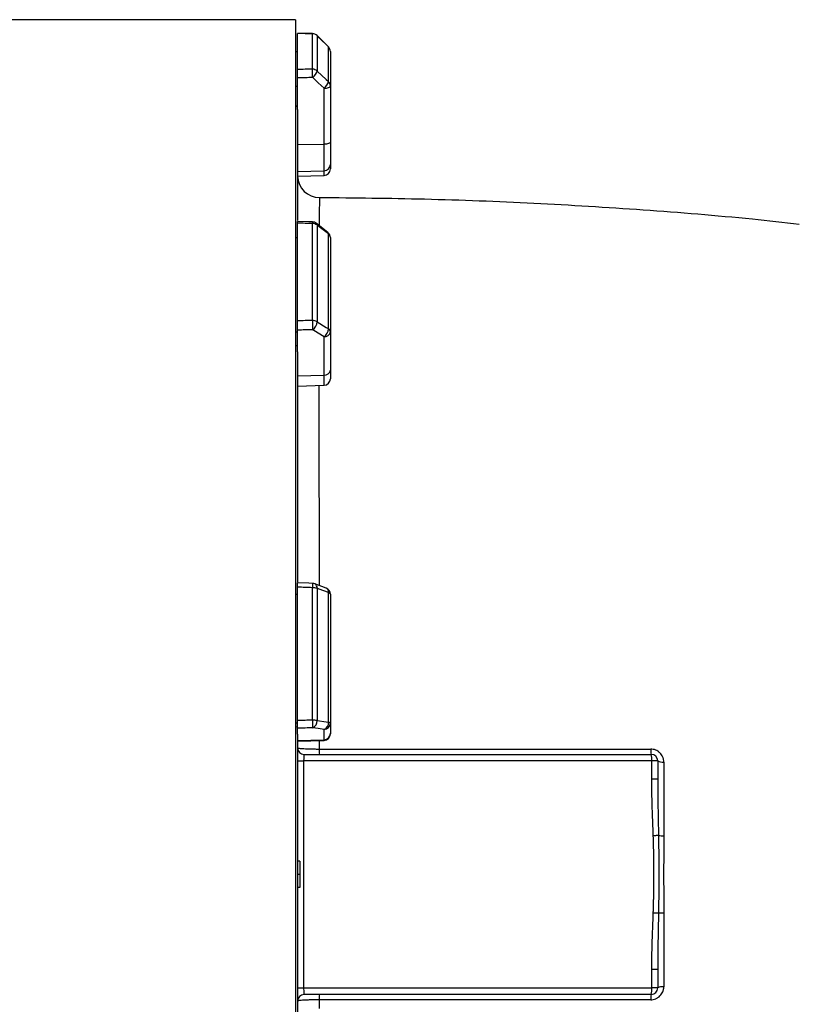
# Model space of a CAD drawing. Header units: millimetres. Extents: x 896 to 16363, y 5425 to 12175.
# Tile 12 of 15: x 12496 to 14283, y 8878 to 11133. Entities that reach past the tile are written whole.
import ezdxf

# ---------------------------------------------------------------- set-up
doc = ezdxf.new("R2010")
doc.units = ezdxf.units.MM
doc.header["$LTSCALE"] = 5

msp = doc.modelspace()

# ---------------------------------------------------------------- linework, layer by layer
at = {"color": 7, "linetype": 'Continuous', "lineweight": 25}
for p, q in [((13128.3, 11132.7), (11933.2, 11132.7)), ((13128.3, 11132.7), (13128.3, 7217.7)), ((13133.3, 11018.9), (13133.3, 11100.8)), ((13167.1, 11019.3), (13167.1, 11100.5)), ((13203.9, 11070.4), (13177.7, 11096.4)), ((13177.7, 11096.2), (13177.7, 11015.1)), ((13128.3, 11059.8), (13133.3, 11059.8)), ((13203.9, 10990.8), (13203.9, 11070.2)), ((13208.3, 11059.8), (13208.3, 10980.8)), ((13133.3, 10926.8), (13133.3, 10999.6)), ((13128.3, 10980.8), (13133.3, 10980.8)), ((13193.9, 10847.6), (13193.9, 10975.7)), ((13208.3, 10980.8), (13208.3, 10852.7)), ((13128.3, 10937.3), (13133.3, 10932.6)), ((13133.3, 10926.8), (13133.3, 10672.6)), ((13133.3, 10846.8), (13193.9, 10847.6)), ((13193.9, 10786.7), (13193.9, 10847.6)), ((13208.3, 10852.7), (13208.3, 10800.9)), ((13133.3, 10784.7), (13193.9, 10786.7)), ((13208.3, 10800.9), (13208.3, 10791.1)), ((13133.3, 10774), (13193.9, 10776.1)), ((13133.3, 10443), (13133.3, 10666.7)), ((13202.6, 10645.6), (13176.4, 10666.2)), ((13167.1, 10443.9), (13167.1, 10665.9)), ((13177.7, 10662.6), (13177.7, 10441.1)), ((13128.3, 10633.8), (13133.3, 10633.8)), ((13203.9, 10424.9), (13203.9, 10641.9)), ((13208.3, 10633.8), (13208.3, 10418)), ((13128.3, 10418), (13133.3, 10418)), ((13133.3, 10372), (13133.3, 10421.8)), ((13208.3, 10418), (13208.3, 10330.4)), ((13193.9, 10318.9), (13193.9, 10406.5)), ((13128.3, 10388.3), (13133.3, 10385.1)), ((13133.3, 10372), (13133.3, 9844.6)), ((13208.3, 10330.4), (13208.3, 10310.4)), ((13133.3, 10317.3), (13193.9, 10318.9)), ((13133.3, 10293.3), (13193.9, 10295.4)), ((13133.3, 9527.4), (13133.3, 9833)), ((13167.1, 9528.6), (13167.1, 9831.8)), ((13198.6, 9831), (13172.4, 9840.8)), ((13128.3, 9817), (13133.3, 9817)), ((13177.7, 9830.4), (13177.7, 9527.8)), ((13203.9, 9524.1), (13203.9, 9820.5)), ((13208.3, 9817), (13208.3, 9522.2)), ((13128.3, 9522.2), (13133.3, 9522.2)), ((13208.3, 9522.2), (13208.3, 9498.5)), ((13128.3, 9514.2), (13133.3, 9513.3)), ((13133.3, 9496.5), (13133.3, 9509.9)), ((13133.3, 9496.5), (13133.3, 8853.9)), ((13193.9, 9483.8), (13193.9, 9507.4)), ((13208.3, 9498.5), (13208.3, 9497.2)), ((13133.3, 9481.7), (13193.9, 9483.8)), ((13133.3, 9480.1), (13193.9, 9482.2)), ((13148.3, 9450.2), (13943.3, 9450.2)), ((13133.3, 9435.2), (13147, 9435.2)), ((13147, 9435.2), (13147, 8915.2)), ((13944.6, 9435.2), (13147, 9435.2)), ((13944.6, 9393.1), (13944.6, 9435.2)), ((13958.3, 9435.2), (13944.6, 9435.2)), ((13958.3, 9435.2), (13958.3, 9393.1)), ((13958.3, 9393.1), (13944.6, 9393.1)), ((13138.3, 9205.4), (13133.3, 9205.2)), ((13138.3, 9205.4), (13138.3, 9175.2)), ((13138.3, 9175.2), (13133.3, 9175.2)), ((13138.3, 9175.2), (13138.3, 9145)), ((13138.3, 9145), (13133.3, 9145.2)), ((13944.6, 8915.2), (13944.6, 8957.3)), ((13958.3, 8957.3), (13944.6, 8957.3)), ((13958.3, 8957.3), (13958.3, 8915.2)), ((13133.3, 8915.2), (13147, 8915.2)), ((13147, 8915.2), (13944.6, 8915.2)), ((13958.3, 8915.2), (13944.6, 8915.2)), ((13943.3, 8900.2), (13148.3, 8900.2))]:
    msp.add_line(p, q, dxfattribs=at)
at = {"color": 8, "linetype": 'Continuous', "lineweight": 25}
for p, q in [((13167.2, 11100.8), (13167.1, 11100.5)), ((13177.7, 11096.4), (13177.7, 11096.2)), ((13203.9, 11070.5), (13203.9, 11070.2)), ((13193.9, 10776.1), (13193.9, 10786.7)), ((13193.9, 10295.4), (13193.9, 10318.9)), ((13182.9, 9481.9), (13182.9, 9462.4)), ((13193.9, 9482.2), (13193.9, 9483.8)), ((13182.9, 8888), (13182.9, 8868.5))]:
    msp.add_line(p, q, dxfattribs=at)
at = {"color": 7, "linetype": 'Continuous', "lineweight": 25, "flags": 128}
for points in [[(13167.2, 11100.8), (13158.6, 11100.8), (13132.7, 11101)], [(13203.9, 11070.2), (13182.7, 11091.2), (13177.7, 11096.2)], [(13177.7, 11015.1), (13198.9, 10995.5), (13203.9, 10990.8)], [(13193.9, 10975.7), (13180.5, 10988.1), (13167.7, 11000)], [(13193.9, 10975.7), (13196.7, 10975.8), (13199.4, 10976.1), (13201.9, 10976.6), (13204.1, 10977.3), (13205.9, 10978), (13207.2, 10978.9), (13208.1, 10979.8), (13208.3, 10980.8)], [(13208.3, 10852.7), (13208.1, 10851.7), (13207.2, 10850.8), (13205.9, 10849.9), (13204.1, 10849.1), (13201.9, 10848.5), (13199.4, 10848), (13196.7, 10847.7), (13193.9, 10847.6)], [(13167.5, 10669.5), (13158.8, 10669.7), (13132.9, 10670.3)], [(13203.9, 10641.9), (13182.7, 10658.6), (13177.7, 10662.6)], [(13167.1, 10443.9), (13167.2, 10441.5), (13167.3, 10438.8), (13167.4, 10435.9), (13167.5, 10432.9), (13167.6, 10430), (13167.6, 10427.3), (13167.6, 10424.8), (13167.7, 10422.7)], [(13177.7, 10441.1), (13198.9, 10428), (13203.9, 10424.9)], [(13193.9, 10406.5), (13180.5, 10414.8), (13167.7, 10422.7)], [(13167.6, 9841.8), (13159, 9842.1), (13133.1, 9842.9)], [(13203.9, 9820.5), (13182.7, 9828.5), (13177.7, 9830.4)], [(13167.1, 9528.6), (13167.2, 9525.6), (13167.3, 9522.7), (13167.4, 9519.9), (13167.5, 9517.3), (13167.6, 9515.1), (13167.6, 9513.2), (13167.6, 9511.9), (13167.7, 9511.1)], [(13177.7, 9527.8), (13198.9, 9524.8), (13203.9, 9524.1)], [(13203.9, 9524.1), (13204.9, 9523.9), (13205.8, 9523.7), (13206.6, 9523.5), (13207.2, 9523.3), (13207.7, 9523), (13208.1, 9522.7), (13208.3, 9522.5), (13208.3, 9522.2)], [(13193.9, 9507.4), (13180.5, 9509.3), (13167.7, 9511.1)], [(13960.1, 9264.1), (13959.1, 9264.1), (13958, 9264.1), (13956.6, 9264), (13955.1, 9264), (13953.5, 9263.9), (13951.8, 9263.8), (13950, 9263.8), (13948.2, 9263.7)], [(13960.1, 9086.2), (13959.1, 9086.3), (13958, 9086.3), (13956.6, 9086.4), (13955.1, 9086.4), (13953.5, 9086.5), (13951.8, 9086.6), (13950, 9086.6), (13948.2, 9086.7)]]:
    msp.add_lwpolyline(points, dxfattribs=at)
at = {"color": 7, "linetype": 'Continuous', "lineweight": 25}
for centre, radius, start, end in [((13167.1, 11085.4), 15.1, 45.5872, 90.08), ((13167.1, 11085.8), 15, 45.2551, 89.6388), ((13193.3, 11059.8), 15, 0, 45.2544), ((13193.7, 11059.8), 14.6, 0.0846, 45.5948), ((12897.1, 11002.3), 270.6, 359.5169, 3.5973), ((13167.2, 11003.8), 15.5, 47.0971, 90.2701), ((13148.9, 11023.5), 30.1, 308.7079, 343.8929), ((13175.1, 10999.1), 30, 308.701, 343.9069), ((13194.6, 10980.7), 13.7, 0.3217, 47.1388), ((13193.8, 10801.3), 14.6, 270.4143, 358.4735), ((13193.3, 10791.1), 15, 272, 0), ((13183.3, 10775.1), 50, 181.2071, 269.6648), ((13167.1, 10654.5), 15, 51.7373, 88.7034), ((13167.4, 10648.3), 17.6, 54.1003, 90.8852), ((13193.3, 10633.8), 15, 0, 51.7366), ((13198.1, 10633.4), 10.3, 1.9969, 55.1118), ((13167.5, 10424.1), 19.8, 58.8564, 91.0888), ((13154.1, 10442.1), 23.7, 304.9414, 357.5032), ((13180.3, 10425.9), 23.6, 304.9389, 357.5179), ((13195, 10420), 13.5, 265.0821, 351.7652), ((13199.9, 10417.4), 8.51, 3.9021, 61.2279), ((13195, 10332.3), 13.5, 265.0821, 351.7652), ((13193.3, 10310.4), 15, 272, 0), ((13167.7, 9797.1), 34.8, 73.2312, 90.9479), ((13167.1, 9826.8), 15, 69.4476, 88.1157), ((13193.3, 9817), 15, 0, 69.4472), ((13203.3, 9815.3), 5.31, 18.8882, 83.1981), ((13167.8, 9465.6), 62.9, 80.8765, 90.5708), ((13161.8, 9526), 16.1, 291.4745, 6.2129), ((13188, 9522.4), 16.1, 291.4767, 6.2288), ((13193.5, 9522.3), 14.9, 271.5447, 359.5785), ((13193.5, 9498.6), 14.9, 271.5447, 359.5785), ((13193.3, 9497.2), 15, 272, 0), ((13148.3, 9465.2), 15, 180, 270), ((13531.6, 9459.7), 348.7, 179.5584, 181.5642), ((13979.9, 9459.6), 37.7, 176.0563, 194.4779), ((13900.6, 9438.9), 44.2, 355.1662, 14.7959), ((13943.3, 9435.2), 15, 0, 90), ((13969, 9453.5), 21.2, 239.6162, 278.5588), ((13971.4, 9392.1), 128.4, 264.9682, 270.3715), ((13971.4, 8958.3), 128.4, 89.6285, 95.0318), ((13900.6, 8911.5), 44.2, 345.2041, 4.8338), ((13943.3, 8915.2), 15, 270, 0), ((13969, 8896.9), 21.2, 81.4412, 120.3838), ((13148.3, 8885.2), 15, 90, 180), ((13531.6, 8890.7), 348.7, 178.4358, 180.4416), ((13979.9, 8890.8), 37.7, 165.5221, 183.9437)]:
    msp.add_arc(centre, radius, start, end, dxfattribs=at)
at = {"color": 8, "linetype": 'Continuous', "lineweight": 25}
for centre, radius, start, end in [((13183, 10666.2), 15.9, 168.0939, 181.047), ((13173.5, 10663.1), 4.27, 352.2149, 46.9831), ((13199.7, 10642.5), 4.27, 352.1791, 47.0343), ((13359.1, 9827.3), 192, 175.677, 178.6533), ((13167.7, 9831.8), 10.2, 351.6505, 62.3243), ((13193.9, 9822), 10.2, 351.6195, 62.4274)]:
    msp.add_arc(centre, radius, start, end, dxfattribs=at)
at = {"color": 7, "linetype": 'Continuous', "lineweight": 25}
for centre, major_axis, ratio, start_param, end_param in [((12778.5, 9175.2), (55625.9, -340.3), 0.034655, 1.564022, 1.56463), ((12778.5, 9175.2), (55625.9, 670.2), 0.033063, 1.563412, 1.564019), ((12779.1, 9170.1), (55625.9, 665.1), 0.03281, 1.563418, 1.564035), ((12778.5, 9175.2), (55625.9, -1259.2), 0.026944, 1.56442, 1.565028), ((12778.5, 9175.2), (55625.9, 1500.3), 0.022604, 1.563201, 1.563808), ((12779.1, 9163.7), (55625.9, 1488.8), 0.022431, 1.56321, 1.563827), ((12778.5, 9175.2), (55625.9, -1839.7), 0.012023, 1.564208, 1.564815), ((12778.5, 9175.2), (55625.9, 1927.8), 0.006103, 1.563599, 1.564206), ((12779.1, 9160.4), (55625.9, 1913.1), 0.006057, 1.563602, 1.564219), ((13148.3, 9435.2), (0, 15), 0.087156, 0, 1.570796), ((13148.3, 8915.2), (0, 15), 0.087156, 1.570796, 3.141593)]:
    msp.add_ellipse(centre, major_axis=major_axis, ratio=ratio, start_param=start_param, end_param=end_param, dxfattribs=at)
for points, knots in [([(13133.3, 10999.6), (13133.3, 11000.6), (13133.3, 11001.5), (13133.3, 11003.4), (13133.3, 11004.4), (13133.3, 11006.4), (13133.3, 11007.4), (13133.3, 11009.3), (13133.3, 11010.2), (13133.3, 11012), (13133.3, 11012.9), (13133.3, 11014.5), (13133.3, 11015.2), (13133.3, 11016.5), (13133.3, 11017.1), (13133.3, 11018.1), (13133.3, 11018.5), (13133.3, 11018.9)], [0, 0, 0, 0, 0.125, 0.125, 0.25, 0.25, 0.375, 0.375, 0.5, 0.5, 0.625, 0.625, 0.75, 0.75, 0.875, 0.875, 1, 1, 1, 1]), ([(14282.8, 10664), (14246.9, 10668), (14128, 10681.1), (13925.3, 10697.3), (13674.8, 10712.7), (13427.4, 10722.4), (13263.4, 10724.1), (13183.1, 10725)], [0, 0, 0, 0, 0.098168, 0.32587, 0.553577, 0.781328, 1, 1, 1, 1]), ([(13133.3, 10666.7), (13133.3, 10667.6), (13133.3, 10669.5), (13133.3, 10670.5), (13133.3, 10670.2), (13133.3, 10670.2)], [0, 0, 0, 0, 0.479074, 0.958152, 1, 1, 1, 1]), ([(13133.3, 10421.8), (13133.3, 10422.4), (13133.3, 10423.1), (13133.3, 10424.7), (13133.3, 10425.5), (13133.3, 10427.2), (13133.3, 10428.2), (13133.3, 10430), (13133.3, 10431), (13133.3, 10433), (13133.3, 10434), (13133.3, 10435.9), (13133.3, 10436.9), (13133.3, 10438.8), (13133.3, 10439.7), (13133.3, 10441.4), (13133.3, 10442.2), (13133.3, 10443)], [0, 0, 0, 0, 0.125, 0.125, 0.25, 0.25, 0.375, 0.375, 0.5, 0.5, 0.625, 0.625, 0.75, 0.75, 0.875, 0.875, 1, 1, 1, 1]), ([(13133.3, 9833), (13133.3, 9834.5), (13133.3, 9837.6), (13133.3, 9840.9), (13133.3, 9842.8), (13133.3, 9842.7), (13133.3, 9842.7)], [0, 0, 0, 0, 0.274806, 0.549614, 0.824347, 1, 1, 1, 1]), ([(13133.3, 9509.9), (13133.3, 9510.1), (13133.3, 9510.4), (13133.3, 9511.1), (13133.3, 9511.5), (13133.3, 9512.6), (13133.3, 9513.2), (13133.3, 9514.6), (13133.3, 9515.3), (13133.3, 9516.9), (13133.3, 9517.8), (13133.3, 9519.6), (13133.3, 9520.6), (13133.3, 9522.5), (13133.3, 9523.5), (13133.3, 9525.4), (13133.3, 9526.4), (13133.3, 9527.4)], [0, 0, 0, 0, 0.125, 0.125, 0.25, 0.25, 0.375, 0.375, 0.5, 0.5, 0.625, 0.625, 0.75, 0.75, 0.875, 0.875, 1, 1, 1, 1]), ([(13133.3, 9465.2), (13133.3, 9465), (13133.7, 9464.8), (13134.6, 9464.6), (13135, 9464.5), (13135.9, 9464.3), (13136.5, 9464.2), (13138.3, 9464), (13139.8, 9463.8), (13143.4, 9463.5), (13145.5, 9463.4), (13150, 9463.1), (13152.5, 9463), (13156.6, 9462.8), (13158, 9462.8), (13160.9, 9462.7), (13162.3, 9462.7), (13166.8, 9462.6), (13169.9, 9462.5), (13176.4, 9462.4), (13179.6, 9462.4), (13182.9, 9462.4)], [0, 0, 0, 0, 0.125, 0.125, 0.1875, 0.1875, 0.25, 0.25, 0.375, 0.375, 0.5, 0.5, 0.625, 0.625, 0.6875, 0.6875, 0.75, 0.75, 0.875, 0.875, 1, 1, 1, 1]), ([(13182.9, 9462.4), (13309.6, 9462.4), (13436.3, 9462.3), (13626.1, 9462.3), (13689.4, 9462.3), (13815.9, 9462.2), (13879.1, 9462.2), (13942.2, 9462.2)], [0, 0, 0, 0, 0.5, 0.5, 0.75, 0.75, 1, 1, 1, 1]), ([(13972.2, 9432.5), (13972.2, 9434.5), (13972, 9436.4), (13971.4, 9439.3), (13971.2, 9440.2), (13970.6, 9442.1), (13970.3, 9443), (13969.2, 9445.7), (13968.3, 9447.4), (13966.1, 9450.6), (13964.8, 9452.1), (13962.7, 9454.2), (13962, 9454.8), (13960.5, 9456.1), (13959.7, 9456.7), (13957.2, 9458.3), (13955.5, 9459.2), (13952.8, 9460.3), (13951.9, 9460.7), (13950, 9461.2), (13949, 9461.5), (13946.2, 9462), (13944.2, 9462.2), (13942.2, 9462.2)], [0, 0, 0, 0, 0.125, 0.125, 0.1875, 0.1875, 0.25, 0.25, 0.375, 0.375, 0.5, 0.5, 0.5625, 0.5625, 0.625, 0.625, 0.75, 0.75, 0.8125, 0.8125, 0.875, 0.875, 1, 1, 1, 1]), ([(13948.2, 9263.7), (13948, 9267.7), (13947.6, 9278.4), (13947, 9295.3), (13946.4, 9312.9), (13945.8, 9329.3), (13945.4, 9344.8), (13945, 9359.4), (13944.8, 9371.9), (13944.7, 9382.6), (13944.7, 9389.7), (13944.6, 9393.1)], [0, 0, 0, 0, 0.0916885, 0.2500059, 0.3902644, 0.5000117, 0.6314279, 0.7500027, 0.837269, 0.9206002, 1, 1, 1, 1]), ([(13958.3, 9393.1), (13958.3, 9371.6), (13958.6, 9350.1), (13959.3, 9307.2), (13959.7, 9285.7), (13960.1, 9264.1)], [0, 0, 0, 0, 0.5, 0.5, 1, 1, 1, 1]), ([(13948.2, 9086.7), (13948.3, 9090.3), (13948.5, 9097.6), (13948.8, 9108.5), (13949.1, 9119.5), (13949.3, 9130.5), (13949.5, 9141.6), (13949.6, 9152.7), (13949.6, 9164), (13949.7, 9178.9), (13949.6, 9197.6), (13949.3, 9219.8), (13948.9, 9241.8), (13948.4, 9256.4), (13948.2, 9263.7)], [0, 0, 0, 0, 0.061405, 0.123121, 0.185148, 0.247488, 0.310142, 0.373112, 0.436398, 0.500001, 0.62689, 0.752513, 0.87688, 1, 1, 1, 1]), ([(13960.1, 9264.1), (13960.3, 9249.3), (13960.5, 9234.5), (13960.7, 9204.9), (13960.7, 9190), (13960.7, 9160.4), (13960.7, 9145.5), (13960.5, 9115.9), (13960.3, 9101.1), (13960.1, 9086.2)], [0, 0, 0, 0, 0.25, 0.25, 0.5, 0.5, 0.75, 0.75, 1, 1, 1, 1]), ([(13972.2, 9263.7), (13972.2, 9248.9), (13972.1, 9234.2), (13972, 9204.7), (13971.9, 9190), (13971.9, 9160.4), (13972, 9145.7), (13972.1, 9116.2), (13972.2, 9101.5), (13972.2, 9086.7)], [0, 0, 0, 0, 0.25, 0.25, 0.5, 0.5, 0.75, 0.75, 1, 1, 1, 1]), ([(13944.6, 8957.3), (13944.7, 8959.9), (13944.7, 8965.1), (13944.7, 8973), (13944.8, 8981.2), (13945, 8991.9), (13945.4, 9005.6), (13945.8, 9021.1), (13946.4, 9037.5), (13947, 9055.1), (13947.6, 9072), (13948, 9082.7), (13948.2, 9086.7)], [0, 0, 0, 0, 0.059181, 0.120573, 0.184177, 0.249995, 0.368572, 0.499991, 0.609738, 0.749996, 0.908312, 1, 1, 1, 1]), ([(13960.1, 9086.2), (13959.7, 9064.7), (13959.3, 9043.2), (13958.6, 9000.2), (13958.3, 8978.8), (13958.3, 8957.3)], [0, 0, 0, 0, 0.5, 0.5, 1, 1, 1, 1]), ([(13942.2, 8888.2), (13944.2, 8888.2), (13946.2, 8888.4), (13950, 8889.1), (13951.9, 8889.7), (13954.6, 8890.8), (13955.5, 8891.2), (13957.3, 8892.2), (13958.1, 8892.7), (13960.6, 8894.3), (13962.1, 8895.5), (13964.8, 8898.3), (13966.1, 8899.8), (13968.3, 8903), (13969.2, 8904.7), (13970.3, 8907.4), (13970.6, 8908.4), (13971.2, 8910.2), (13971.4, 8911.2), (13972, 8914), (13972.2, 8915.9), (13972.2, 8917.9)], [0, 0, 0, 0, 0.125, 0.125, 0.25, 0.25, 0.3125, 0.3125, 0.375, 0.375, 0.5, 0.5, 0.625, 0.625, 0.75, 0.75, 0.8125, 0.8125, 0.875, 0.875, 1, 1, 1, 1]), ([(13182.9, 8888), (13179.6, 8888), (13176.4, 8888), (13171.6, 8887.9), (13170, 8887.9), (13166.9, 8887.8), (13165.4, 8887.8), (13160.9, 8887.7), (13158, 8887.6), (13154, 8887.5), (13152.6, 8887.4), (13150.1, 8887.3), (13148.9, 8887.2), (13145.5, 8887), (13143.5, 8886.9), (13140.8, 8886.6), (13139.9, 8886.6), (13138.4, 8886.4), (13137, 8886.2), (13135.9, 8886.1), (13135, 8885.9), (13134.6, 8885.8), (13133.7, 8885.6), (13133.3, 8885.4), (13133.3, 8885.2)], [0, 0, 0, 0, 0.125, 0.125, 0.1875, 0.1875, 0.25, 0.25, 0.375, 0.375, 0.4375, 0.4375, 0.5, 0.5, 0.625, 0.625, 0.6875, 0.6875, 0.75, 0.8125, 0.8125, 0.875, 0.875, 1, 1, 1, 1]), ([(13942.2, 8888.2), (13879.1, 8888.2), (13815.8, 8888.1), (13689.4, 8888.1), (13626.1, 8888.1), (13436.3, 8888.1), (13309.7, 8888), (13182.9, 8888)], [0, 0, 0, 0, 0.25, 0.25, 0.5, 0.5, 1, 1, 1, 1])]:
    msp.add_open_spline(points, degree=3, knots=knots, dxfattribs=at)
at = {"color": 8, "linetype": 'Continuous', "lineweight": 25}
for points, knots in [([(13183.1, 10724.7), (13183.1, 10724.8), (13183.1, 10725), (13183.1, 10722.4), (13183.1, 10717), (13183, 10709), (13182.9, 10698.3), (13182.9, 10684.8), (13182.8, 10672.4), (13182.8, 10663.6), (13182.8, 10661.2)], [0, 0, 0, 0, 0.071878, 0.221531, 0.365144, 0.508757, 0.653365, 0.797974, 0.945714, 1, 1, 1, 1]), ([(13182.1, 10295), (13182.1, 10289.9), (13182.1, 10270.1), (13182.1, 10233.6), (13182.1, 10185.6), (13182.1, 10135.2), (13182.2, 10082.7), (13182.2, 10028.1), (13182.3, 9971.8), (13182.3, 9915.9), (13182.4, 9871), (13182.4, 9845.1), (13182.4, 9837.1)], [0, 0, 0, 0, 0.03948, 0.152811, 0.266929, 0.381046, 0.497644, 0.614242, 0.731698, 0.849155, 0.953392, 1, 1, 1, 1])]:
    msp.add_open_spline(points, degree=3, knots=knots, dxfattribs=at)
at = {"color": 7, "linetype": 'Continuous', "lineweight": 25}
for points in [[(13972.2, 9432.5), (13972.2, 9376.5), (13972.2, 9320.2), (13972.2, 9263.7)], [(13972.2, 9086.7), (13972.2, 9030.1), (13972.2, 8973.8), (13972.2, 8917.9)]]:
    msp.add_open_spline(points, degree=3, dxfattribs=at)

doc.saveas('drawing.dxf')
